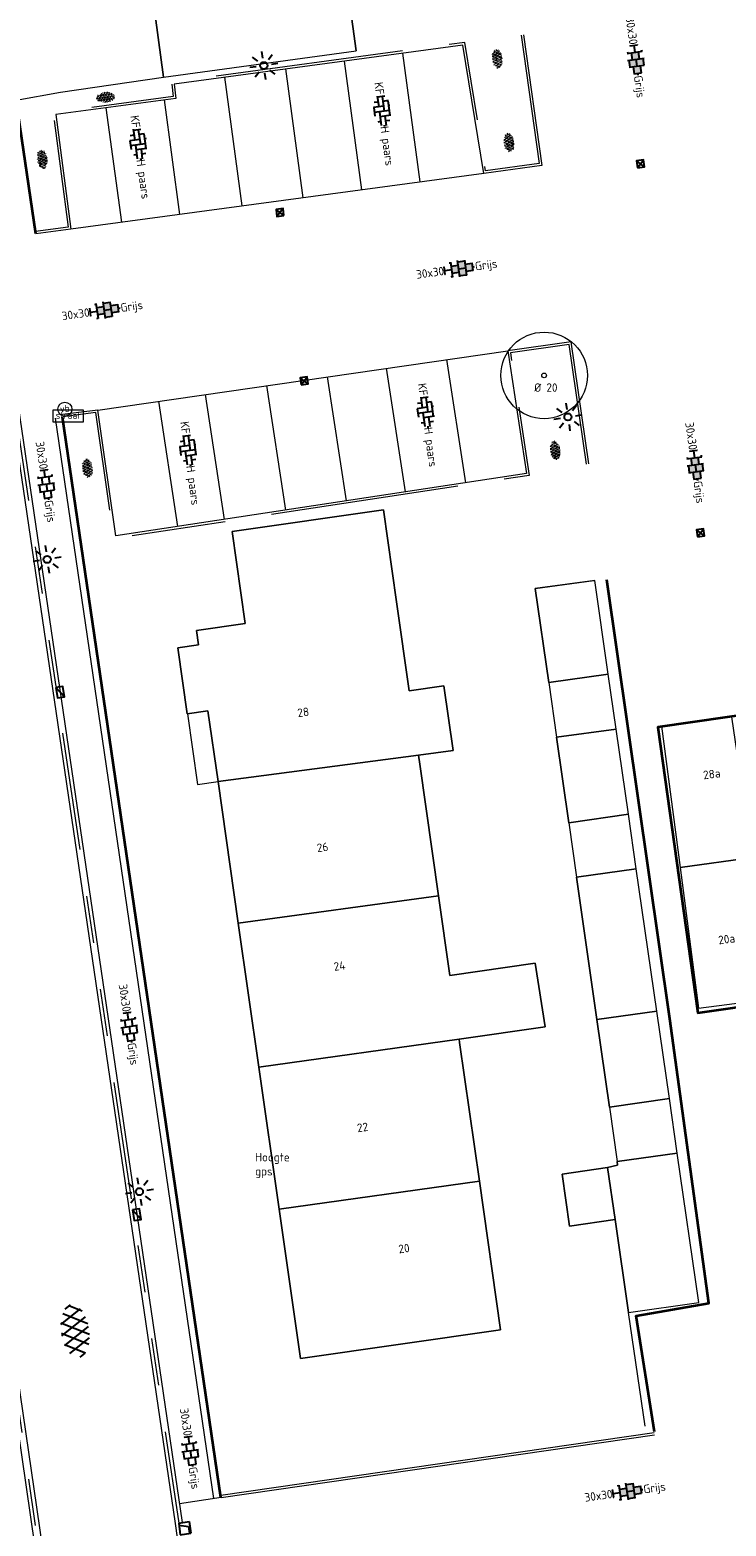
# Model space of a CAD drawing. Header units: metres. Extents: x 102746 to 103541, y 468531 to 469408.
# Tile 43 of 87: x 103147 to 103177, y 468860 to 468924. Entities that reach past the tile are written whole.
import ezdxf
from ezdxf.enums import TextEntityAlignment as Align

# ---------------------------------------------------------------- set-up
doc = ezdxf.new("R2010")
doc.units = ezdxf.units.M
for name, pattern in [('VH-GAZONBAND_100X200', [9.5, 7.5, -2]), ('VH-OPSLUITBAND_100X200', [16, 8, -2, 4, -2]), ('VH-TROTTOIRBAND_130-150', [15, 5, -2, 2, -2, 2, -2])]:
    doc.linetypes.add(name, pattern=pattern)
doc.layers.get('0').update_dxf_attribs({"lineweight": 25})
for name, color, linetype, lineweight in [('B-RO-GR-BOOM-G', 90, 'Continuous', 13), ('B-RO-GR-SIERPLANTSOEN-S', 90, 'Continuous', 25), ('B-RO-IE-MEUBILAIR_WEGMEUBILAIR-S', 7, 'Continuous', 25), ('B-RO-IE-MEUBILAIR_WEGMEUBILAIR_LICHTMAST-S', 7, 'Continuous', 25), ('B-RO-OG-BEBOUWING-G', 7, 'Continuous', 35), ('B-RO-OG-BGT-G', 253, 'Continuous', 13), ('B-RO-RI-HWA_GOOT-G', 150, 'Continuous', 18), ('B-RO-RI-HWA_KOLK-S', 150, 'Continuous', 25), ('B-RO-VH-KANTOPSLUITING_ACHTERKANTBAND-G', 253, 'Continuous', 18), ('B-RO-VH-KANTOPSLUITING_ELEMENT_INRIT-S', 252, 'Continuous', 25), ('B-RO-VH-KANTOPSLUITING_GAZONBAND_100X200-G', 90, 'VH-GAZONBAND_100X200', 18), ('B-RO-VH-KANTOPSLUITING_OPSLUITBAND_100X200-G', 150, 'VH-OPSLUITBAND_100X200', 18), ('B-RO-VH-KANTOPSLUITING_TROTTOIRBAND_130 150-G', 84, 'VH-TROTTOIRBAND_130-150', 18), ('B-RO-VH-VERHARDING-G', 252, 'Continuous', 18), ('B-RO-VH-VERHARDING_ASFALT-S', 253, 'Continuous', 25), ('B-RO-VH-VERHARDING_BETONSTRAATSTEEN-S', 252, 'Continuous', 25), ('B-RO-VH-VERHARDING_TEGEL_BETON-S', 252, 'Continuous', 25), ('X-XX-AL-T18', 7, 'Continuous', 18)]:
    doc.layers.add(name, color=color, linetype=linetype, lineweight=lineweight)
doc.layers.add('R-RO-VH-VERHARDING_TEGEL_BETON_NOKKEN-G', color=7, linetype='Continuous', lineweight=35, true_color=0x30c200)
doc.styles.add('NLCS-ISO', font='txt')
doc.styles.add('NLCS-ISO-M200-T18', font='txt', dxfattribs={"height": 0.36})

# ---------------------------------------------------------------- blocks, each defined once
blk = doc.blocks.new('SIE-WEG_VERKEERSBORD_STRAATNAAM-SO')
at = {"color": 0, "linetype": 'ByBlock', "lineweight": 18}
blk.add_lwpolyline([(-3.25, -1.25), (3.25, -1.25), (3.25, 1.25), (-3.25, 1.25)], close=True, dxfattribs=at)
at = {"color": 0, "linetype": 'ByBlock', "lineweight": 18, "style": 'NLCS-ISO'}
blk.add_text('straat', height=1.5, dxfattribs=at).set_placement((0, 0.1518929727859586), align=Align.MIDDLE_CENTER)
blk = doc.blocks.new('B-SVH-INRITELEMENT_130 150_180X450X500_RECHTS')
for p, q in [((0, 0), (0, 0.45)), ((0.5, 0.45), (0, 0.45)), ((0.3, 0.3999999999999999), (0, 0.3999999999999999)), ((0.5, 0), (0, 0)), ((0.405263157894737, 0), (0.3, 0.3999999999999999)), ((0.5, 0), (0.5, 0.45))]:
    blk.add_line(p, q)
blk = doc.blocks.new('B-SIE-WEG_LICHTMAST_SPOT-SO')
for p, q in [((-3.000000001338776, 4.656612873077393e-09), (-1.624763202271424, 2.328306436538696e-09)), ((-2.121320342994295, 2.121320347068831), (-1.148881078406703, 1.148881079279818)), ((-8.731149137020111e-10, 1.624763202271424), (-2.91038304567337e-10, 3.000000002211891)), ((1.148881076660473, 1.148881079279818), (2.121320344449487, 2.121320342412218)), ((-2.121320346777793, -2.121320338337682), (-1.148881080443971, -1.148881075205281)), ((-3.783497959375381e-09, -2.999999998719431), (-2.91038304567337e-09, -1.624763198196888)), ((1.148881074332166, -1.148881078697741), (2.12132034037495, -2.121320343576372)), ((1.624763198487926, -1.746229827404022e-09), (2.99999999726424, -1.164153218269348e-09))]:
    blk.add_line(p, q)
blk.add_circle((0, 0), 0.7698654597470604)
at = {"style": 'NLCS-ISO'}
blk.add_attdef('TYPE', text='', height=1.8, dxfattribs=at).set_placement((-2.91038304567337e-10, 3.000000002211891), align=Align.BOTTOM_CENTER)
blk = doc.blocks.new('B-SRI-KOLK_TROTTOIR-SO')
blk.add_line((-1.124999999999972, 0), (1.124999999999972, 1.499999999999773))
at = {"flags": 128}
blk.add_lwpolyline([(-1.124999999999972, 0), (1.124999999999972, 0), (1.124999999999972, 1.499999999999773), (-1.124999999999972, 1.499999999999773)], close=True, dxfattribs=at)
blk = doc.blocks.new('SVH-ASFALT-SO')
at = {"ltscale": 0.1}
for p, q in [((-3.363759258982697, 2.173798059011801), (-1.827884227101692, 4.834011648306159)), ((0.3610377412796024, -0.07213355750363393), (-2.305319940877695, 4.546133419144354)), ((-1.90966580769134, 0.6923617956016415), (0.9476199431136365, 5.64132588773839)), ((2.754090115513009, -0.2170218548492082), (-0.4687746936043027, 5.365143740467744)), ((0, 0), (3.267551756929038, 5.659565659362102)), ((4.867727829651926, 0.1220502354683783), (1.647185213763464, 5.700193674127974)), ((2.175571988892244, -0.2317987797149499), (5.321577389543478, 5.217242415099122)), ((6.701218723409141, 0.946350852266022), (4.043291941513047, 5.550015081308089)), ((4.656575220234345, 0.06542487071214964), (7.070171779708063, 4.245896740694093)), ((7.827971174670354, 2.994758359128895), (7.146137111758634, 4.175729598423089)), ((-2.71961448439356, 1.263712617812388), (-3.454265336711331, 2.536165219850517))]:
    blk.add_line(p, q, dxfattribs=at)
at = {"style": 'NLCS-ISO'}
blk.add_attdef('KLEUR', text='', height=1.8, dxfattribs=at).set_placement((9.485913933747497, 2.74105960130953), align=Align.MIDDLE_LEFT)
at = {"style": 'NLCS-ISO', "flags": 1}
blk.add_attdef('FUNCTIE', text='', height=1.8, dxfattribs=at).set_placement((0.1159930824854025, -3.584775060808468), align=Align.MIDDLE_CENTER)
blk = doc.blocks.new('SVH-TEGEL_300X300_DUN_HALFST_KL-SO')
for p, q in [((-3.08021532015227, 0.7500000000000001), (-2.999999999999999, 0.7500000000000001)), ((-2.999999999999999, -0.8349495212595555), (-2.999999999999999, 0.834949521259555)), ((-2.999999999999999, 0), (-1.499999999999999, 0)), ((-1.83708385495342, 1.5), (-1.499999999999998, 1.5)), ((-1.499999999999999, -1.600165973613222), (-1.499999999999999, 1.600165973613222)), ((-1.499999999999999, 0.7500000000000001), (1.110223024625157e-15, 0.7500000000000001)), ((1.110223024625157e-15, -1.78372119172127), (1.110223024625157e-15, 1.78372119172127)), ((2.220446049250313e-15, 1.5), (1.500000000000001, 1.5)), ((0, 0), (1.500000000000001, 0)), ((1.500000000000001, -1.600165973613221), (1.500000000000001, 1.600165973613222)), ((1.500000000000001, 0.7500000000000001), (3, 0.7500000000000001)), ((3, -0.8349495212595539), (3, 0.8349495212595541)), ((3, 0), (3.39489953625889, 0)), ((-3.08021532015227, -0.7500000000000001), (-3, -0.7500000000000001)), ((-1.837083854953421, -1.5), (-1.499999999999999, -1.5)), ((-1.5, -0.7500000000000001), (0, -0.7500000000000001)), ((1.110223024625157e-15, -1.5), (1.500000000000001, -1.5)), ((1.499999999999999, -0.7500000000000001), (3, -0.7500000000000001))]:
    blk.add_line(p, q)
at = {"style": 'NLCS-ISO'}
blk.add_attdef('FORMAAT', text='', height=1.8, dxfattribs=at).set_placement((-3.18021532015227, -2.887924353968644e-16), align=Align.MIDDLE_RIGHT)
blk.add_attdef('KLEUR', text='', height=1.8, dxfattribs=at).set_placement((3.49489953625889, -6.891423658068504e-16), align=Align.MIDDLE_LEFT)
at = {"style": 'NLCS-ISO', "flags": 1}
blk.add_attdef('FUNCTIE', text='', height=1.8, dxfattribs=at).set_placement((0.1159930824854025, -3.584775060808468), align=Align.MIDDLE_CENTER)
blk = doc.blocks.new('SVH-TEGEL_300X300_DIK_HALFST_KL-SO')
h = blk.add_hatch(color=250)
h.dxf.hatch_style = 1
h.paths.add_polyline_path([(1.110223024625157e-15, 0.7500000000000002), (-1.499999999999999, 0.7500000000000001), (-1.499999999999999, -0.75), (1.221245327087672e-15, -0.7500000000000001)])
h.paths.add_polyline_path([(1.500000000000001, 1.5), (1.221245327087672e-15, 1.5), (1.221245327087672e-15, 0), (1.500000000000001, 0)])
h.paths.add_polyline_path([(1.500000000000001, 0), (1.221245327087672e-15, 0), (1.221245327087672e-15, -0.7500000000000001), (1.221245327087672e-15, -1.5), (1.500000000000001, -1.5)])
h.paths.add_polyline_path([(3, 0.7500000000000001), (1.500000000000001, 0.75), (1.500000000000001, 0), (1.500000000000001, -0.7500000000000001), (3, -0.7500000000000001)])
for p, q in [((-3.08021532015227, 0.7500000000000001), (-2.999999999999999, 0.7500000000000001)), ((-2.999999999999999, -0.8349495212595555), (-2.999999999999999, 0.834949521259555)), ((-2.999999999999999, 0), (-1.499999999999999, 0)), ((-1.83708385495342, 1.5), (-1.499999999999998, 1.5)), ((-1.499999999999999, -1.600165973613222), (-1.499999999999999, 1.600165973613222)), ((-1.499999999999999, 0.7500000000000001), (1.110223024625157e-15, 0.7500000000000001)), ((1.110223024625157e-15, -1.78372119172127), (1.110223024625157e-15, 1.78372119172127)), ((2.220446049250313e-15, 1.5), (1.500000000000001, 1.5)), ((0, 0), (1.500000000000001, 0)), ((1.500000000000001, -1.600165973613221), (1.500000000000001, 1.600165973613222)), ((1.500000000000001, 0.7500000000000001), (3, 0.7500000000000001)), ((3, -0.8349495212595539), (3, 0.8349495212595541)), ((3, 0), (3.39489953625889, 0)), ((-3.08021532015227, -0.7500000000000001), (-3, -0.7500000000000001)), ((-1.837083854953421, -1.5), (-1.499999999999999, -1.5)), ((-1.5, -0.7500000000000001), (0, -0.7500000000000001)), ((1.110223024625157e-15, -1.5), (1.500000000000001, -1.5)), ((1.499999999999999, -0.7500000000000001), (3, -0.7500000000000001))]:
    blk.add_line(p, q)
at = {"style": 'NLCS-ISO'}
blk.add_attdef('FORMAAT', text='', height=1.8, dxfattribs=at).set_placement((-3.18021532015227, -2.887924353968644e-16), align=Align.MIDDLE_RIGHT)
blk.add_attdef('KLEUR', text='', height=1.8, dxfattribs=at).set_placement((3.49489953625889, -6.891423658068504e-16), align=Align.MIDDLE_LEFT)
at = {"style": 'NLCS-ISO', "flags": 1}
blk.add_attdef('FUNCTIE', text='', height=1.8, dxfattribs=at).set_placement((0.1159930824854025, -3.584775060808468), align=Align.MIDDLE_CENTER)
blk = doc.blocks.new('B-SRI-KOLK_STRAAT_300X300-SO')
for p, q in [((-0.7500000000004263, 2.842170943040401e-13), (0.7499999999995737, 1.500000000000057)), ((0.7499999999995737, 2.842170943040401e-13), (-0.7500000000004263, 1.500000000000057))]:
    blk.add_line(p, q)
at = {"flags": 128}
blk.add_lwpolyline([(-0.7500000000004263, 2.842170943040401e-13), (0.7499999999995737, 2.842170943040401e-13), (0.7499999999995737, 1.500000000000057), (-0.7500000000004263, 1.500000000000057)], close=True, dxfattribs=at)
blk = doc.blocks.new('SIE-WEG_PAAL_VERKEERSBORD-SO')
at = {"color": 0, "linetype": 'ByBlock', "lineweight": 18}
blk.add_circle((0, 0), 1.5, dxfattribs=at)
at = {"color": 0, "linetype": 'ByBlock', "lineweight": 18, "style": 'NLCS-ISO'}
blk.add_text('vb', height=1.5, dxfattribs=at).set_placement((0, 0.1317113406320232), align=Align.MIDDLE_CENTER)
blk = doc.blocks.new('SGR-SIERPLANTSOEN-SO')
at = {"ltscale": 0.1}
h = blk.add_hatch(dxfattribs=at)
h.set_pattern_fill('GR-SIERPLANTSOEN', color=256, scale=0.1, style=0, pattern_type=2)
h.set_pattern_definition([(30, (-2.066961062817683, -1.090504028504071), (0.2886752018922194, 0.4999998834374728), [0.2, -0.8]), (90, (-1.980358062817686, -1.140504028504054), (-0.288675, 0.5), [0.2, -0.8]), (150, (-1.893755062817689, -1.090504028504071), (-0.5773502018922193, 1.165625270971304e-07), [0.2, -0.8])])
edge = h.paths.add_edge_path()
edge.add_ellipse((0, 0), major_axis=(1.980358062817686, 0), ratio=0.5254120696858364, start_angle=0, end_angle=360, ccw=False)
at = {"ltscale": 0.1, "style": 'NLCS-ISO'}
blk.add_attdef('TYPE', text='', height=0.5, dxfattribs=at).set_placement((3.470943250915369, -0.01606055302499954), align=Align.MIDDLE_CENTER)
blk = doc.blocks.new('SVH-BSS_KEIFORMAAT_ELLEBOOG_KL-SO')
for p, q in [((-2.921609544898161, 0.9167434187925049), (-2.921609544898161, -0.6644585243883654)), ((-2.921609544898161, 0.3855414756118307), (0.2283904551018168, 0.3855414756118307)), ((-1.871609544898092, 1.501752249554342), (-1.871609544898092, 0.3855414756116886)), ((-1.871609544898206, 1.435541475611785), (1.278390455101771, 1.435541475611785)), ((-0.8216095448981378, 1.746491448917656), (-0.8216095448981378, 1.435541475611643)), ((-0.8216095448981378, 0.385541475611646), (-0.8216095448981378, -1.746491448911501)), ((0.2283904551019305, 1.435541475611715), (0.2283904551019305, -1.714458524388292)), ((1.278390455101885, 1.667504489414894), (1.278390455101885, -0.664458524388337)), ((1.278390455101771, 0.3855414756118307), (3.316110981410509, 0.3855414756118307)), ((2.32839045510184, 1.309937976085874), (2.32839045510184, 0.3855414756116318)), ((3.378390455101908, 0.1772992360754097), (3.378390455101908, -0.1772992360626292)), ((-3.155125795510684, -0.6644585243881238), (-0.8216095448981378, -0.6644585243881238)), ((-1.871609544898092, -0.6644585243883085), (-1.871609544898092, -1.501752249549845)), ((-0.8216095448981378, -1.714458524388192), (1.034122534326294, -1.714458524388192)), ((0.2283904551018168, -0.6644585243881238), (3.155125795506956, -0.6644585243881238)), ((2.32839045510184, -0.6644585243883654), (2.32839045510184, -1.30993797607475))]:
    blk.add_line(p, q)
at = {"style": 'NLCS-ISO'}
blk.add_attdef('FORMAAT', text='', height=1.8, dxfattribs=at).set_placement((-3.39489953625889, -4.365574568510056e-15), align=Align.MIDDLE_RIGHT)
blk.add_attdef('KLEUR', text='', height=1.8, dxfattribs=at).set_placement((3.39489953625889, 3.637978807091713e-16), align=Align.MIDDLE_LEFT)
at = {"style": 'NLCS-ISO', "flags": 1}
blk.add_attdef('FUNCTIE', text='', height=1.8, dxfattribs=at).set_placement((0.1159930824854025, -3.584775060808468), align=Align.MIDDLE_CENTER)

msp = doc.modelspace()

# ---------------------------------------------------------------- linework, layer by layer
at = {"layer": 'B-RO-GR-BOOM-G'}
for radius in [1.839998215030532, 0.1]:
    msp.add_circle((103168.7873766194, 468909.2492359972), radius, dxfattribs=at)
at = {"layer": 'B-RO-OG-BEBOUWING-G', "linetype": 'Continuous'}
for points, elevation in [([(103173.470824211, 468864.353950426), (103172.693971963, 468869.28925121), (103175.780972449, 468869.830513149), (103174.129988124, 468881.912013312), (103171.448712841, 468900.562598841)], -3.93465927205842), ([(103179.612234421, 468895.167938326), (103173.621983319, 468894.30421619), (103175.321816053, 468882.159337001), (103181.438583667, 468883.034942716), (103179.612234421, 468895.167938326)], -3.88588289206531)]:
    msp.add_lwpolyline(points, dxfattribs=dict(at, elevation=elevation))
at = {"layer": 'B-RO-OG-BGT-G', "color": 252, "flags": 128}
for points in [[(103155.7279871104, 468960.222994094), (103156.101, 468957.5), (103154.12, 468957.229), (103154.952, 468951.151), (103155.781, 468945.091), (103156.301, 468941.296), (103158.149, 468941.549), (103158.512, 468939.131), (103156.635, 468938.849), (103157.201, 468934.722), (103159.188, 468934.994), (103159.461, 468932.881), (103159.498, 468932.592), (103160.013, 468928.852), (103160.809, 468923.043), (103160.8098504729, 468923.0430753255)], [(103146.3541263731, 468920.9445516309), (103148.241, 468921.283), (103152.622, 468921.922), (103152.158, 468925.311), (103150.037, 468925.021), (103149.159, 468931.433), (103148.304, 468937.677), (103147.45, 468943.919), (103146.631, 468949.902), (103145.77, 468956.187), (103141.2858146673, 468955.6097300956)], [(103173.0789817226, 468864.5970679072), (103172.371, 468869.423), (103171.802, 468873.381), (103169.871, 468873.103), (103169.554, 468875.31), (103171.485, 468875.588), (103171.911, 468875.689), (103171.889, 468875.84), (103174.442, 468876.199), (103174.109, 468878.517), (103171.559, 468878.151), (103171.028, 468881.875), (103170.164, 468887.932), (103172.705, 468888.278), (103172.37, 468890.607), (103169.834, 468890.243), (103169.315, 468893.884), (103171.851, 468894.218), (103171.515, 468896.558), (103168.985, 468896.195), (103168.414, 468900.196), (103170.9056599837, 468900.5360406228)]]:
    msp.add_lwpolyline(points, dxfattribs=at)
for points in [[(103152.622, 468921.922), (103160.809, 468923.043), (103160.013, 468928.852), (103159.498, 468932.592), (103159.461, 468932.881), (103149.159, 468931.433), (103150.037, 468925.021), (103152.158, 468925.311)], [(103166.036, 468875.016), (103166.94, 468868.696), (103158.439, 468867.48), (103157.533, 468873.818), (103156.67, 468879.854), (103155.795, 468885.975), (103154.934, 468891.994), (103154.506, 468894.991), (103153.625, 468894.865), (103153.223, 468897.676), (103154.104, 468897.802), (103154.016, 468898.416), (103156.092, 468898.713), (103155.534, 468902.613), (103161.959, 468903.532), (103162.517, 468899.632), (103162.518, 468899.622), (103163.058, 468895.843), (103164.528, 468896.053), (103164.921, 468893.304), (103163.449, 468893.113), (103163.503, 468892.735), (103164.304, 468887.134), (103164.787, 468883.756), (103168.414, 468884.273), (103168.827, 468881.566), (103165.173, 468881.051), (103165.194, 468880.906)], [(103154.934, 468891.994), (103163.449, 468893.113), (103164.921, 468893.304), (103164.528, 468896.053), (103163.058, 468895.843), (103162.518, 468899.622), (103162.517, 468899.632), (103161.959, 468903.532), (103155.534, 468902.613), (103156.092, 468898.713), (103154.016, 468898.416), (103154.104, 468897.802), (103153.223, 468897.676), (103153.625, 468894.865), (103154.506, 468894.991)], [(103170.942, 468900.541), (103168.414, 468900.196), (103168.985, 468896.195), (103171.515, 468896.558)], [(103168.985, 468896.195), (103169.315, 468893.884), (103171.851, 468894.218), (103171.515, 468896.558)], [(103153.636, 468894.867), (103154.064, 468891.87), (103154.934, 468891.994), (103154.506, 468894.991)], [(103177.64, 468888.76), (103176.763, 468894.742), (103173.779, 468894.351), (103174.567, 468888.338)], [(103171.851, 468894.218), (103169.315, 468893.884), (103169.834, 468890.243), (103172.37, 468890.607)], [(103163.449, 468893.113), (103154.934, 468891.994), (103155.795, 468885.975), (103164.304, 468887.134), (103163.503, 468892.735)], [(103169.834, 468890.243), (103170.164, 468887.932), (103172.705, 468888.278), (103172.37, 468890.607)], [(103178.517, 468882.773), (103177.64, 468888.76), (103174.567, 468888.338), (103175.351, 468882.358)], [(103172.705, 468888.278), (103170.164, 468887.932), (103171.028, 468881.875), (103173.574, 468882.234)], [(103164.304, 468887.134), (103155.795, 468885.975), (103156.67, 468879.854), (103165.173, 468881.051), (103168.827, 468881.566), (103168.414, 468884.273), (103164.787, 468883.756)], [(103173.574, 468882.234), (103171.028, 468881.875), (103171.559, 468878.151), (103174.109, 468878.517)], [(103157.533, 468873.818), (103166.036, 468875.016), (103165.194, 468880.906), (103165.173, 468881.051), (103156.67, 468879.854)], [(103171.559, 468878.151), (103171.889, 468875.84), (103174.442, 468876.199), (103174.109, 468878.517)], [(103174.442, 468876.199), (103171.889, 468875.84), (103171.911, 468875.689), (103171.485, 468875.588), (103171.802, 468873.381), (103172.371, 468869.423), (103175.354, 468869.852)], [(103171.485, 468875.588), (103169.554, 468875.31), (103169.871, 468873.103), (103171.802, 468873.381)], [(103166.036, 468875.016), (103157.533, 468873.818), (103158.439, 468867.48), (103166.94, 468868.696)]]:
    msp.add_lwpolyline(points, close=True, dxfattribs=at)
at = {"layer": 'B-RO-RI-HWA_GOOT-G', "flags": 128}
for points, elevation in [([(103129.6534102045, 469020.0113641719), (103131.6344670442, 469006.2399177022), (103131.937805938, 469004.2627755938), (103135.717380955, 468978.6585188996), (103136.4404337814, 468973.7109417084), (103138.797791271, 468957.9343621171), (103139.2377355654, 468954.9670182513), (103145.4092153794, 468912.8194787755), (103146.0042169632, 468908.8639447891), (103153.114495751, 468860.460298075), (103153.6660913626, 468856.4985628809)], -3.90953792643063), ([(103124.0550721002, 469019.3501285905), (103124.2033312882, 469018.3706659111), (103129.4964611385, 468981.9401380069), (103132.6299615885, 468960.8805267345), (103137.5448704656, 468927.1375631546), (103137.992171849, 468924.2196718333), (103138.1929137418, 468922.7326732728), (103140.2531422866, 468908.684396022), (103141.0102213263, 468903.7421051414), (103142.3945051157, 468894.3545826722), (103146.5286278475, 468865.9374403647), (103149.6799581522, 468844.2013487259)], -3.90229117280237)]:
    msp.add_lwpolyline(points, dxfattribs=dict(at, elevation=elevation))
at = {"layer": 'B-RO-VH-KANTOPSLUITING_ACHTERKANTBAND-G', "flags": 128}
for points, elevation in [([(103167.9123799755, 468923.7243799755), (103168.695073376, 468918.1665089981), (103166.2215835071, 468917.8331411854), (103165.3391429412, 468923.2841429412), (103153.0735977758, 468921.6310381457), (103153.1390835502, 468921.0187642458), (103148.0474652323, 468920.3325347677), (103148.6797526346, 468915.4689181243), (103147.1889439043, 468915.2680560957)], -3.9607649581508), ([(103170.6856601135, 468905.4856601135), (103169.9380341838, 468910.6729658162), (103167.242, 468910.297), (103168.0364013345, 468905.0835250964), (103150.5944219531, 468902.4258098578), (103149.830599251, 468907.777601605), (103148.3240456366, 468907.5890364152)], -3.87697636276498)]:
    msp.add_lwpolyline(points, dxfattribs=dict(at, elevation=elevation))
at = {"layer": 'B-RO-VH-KANTOPSLUITING_ACHTERKANTBAND-G', "linetype": 'Continuous'}
for points, elevation in [([(103167.912401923, 468923.724224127), (103168.695073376, 468918.1665089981), (103166.2215835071, 468917.8331411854), (103165.338967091, 468923.283639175)], -3.9607649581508), ([(103146.3009170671, 468908.9083134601), (103153.411392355, 468860.503341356)], -3.90953792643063), ([(103148.6056584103, 468849.4599165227), (103146.240759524, 468865.831811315), (103143.947503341, 468867.5012431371), (103140.356669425, 468892.111549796), (103142.088444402, 468894.373683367), (103140.713534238, 468903.697638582)], -4.0187902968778), ([(103155.062527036, 468861.5626258), (103173.471117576, 468864.238115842)], -3.94272507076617)]:
    msp.add_lwpolyline(points, dxfattribs=dict(at, elevation=elevation))
at = {"layer": 'B-RO-VH-KANTOPSLUITING_GAZONBAND_100X200-G', "linetype": 'Continuous', "elevation": -3.94272507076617}
msp.add_lwpolyline([(103155.0481442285, 468861.661586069), (103173.4567347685, 468864.3370761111)], dxfattribs=at)
at = {"layer": 'B-RO-VH-KANTOPSLUITING_OPSLUITBAND_100X200-G', "flags": 128}
for points, elevation in [([(103167.8133570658, 468923.7104349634), (103168.5820224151, 468918.2521765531), (103166.3047361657, 468917.9452523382), (103165.4222955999, 468923.396254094), (103152.9638177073, 468921.7171465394), (103153.0293034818, 468921.1048726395), (103147.9354681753, 468920.4183443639), (103148.5677550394, 468915.5547318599), (103147.1755911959, 468915.3671606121)], -3.9607649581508), ([(103170.5866828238, 468905.4713949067), (103169.8532568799, 468910.5601758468), (103167.3561143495, 468910.2119457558), (103168.1503238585, 468904.9997297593), (103150.5096883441, 468902.311744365), (103149.7454898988, 468907.6661687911), (103148.3364650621, 468907.4898106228)], -3.87697636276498)]:
    msp.add_lwpolyline(points, dxfattribs=dict(at, elevation=elevation))
at = {"layer": 'B-RO-VH-KANTOPSLUITING_TROTTOIRBAND_130 150-G'}
for points, elevation in [([(103146.1525867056, 468908.886001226), (103153.2629849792, 468860.4815411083)], -3.90953792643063), ([(103148.7534930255, 468849.4850315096), (103146.3801904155, 468865.9158457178), (103144.0868179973, 468867.5853621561), (103140.5142320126, 468892.0706039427), (103142.2460886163, 468894.3328441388), (103140.8618872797, 468903.7198074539)], -4.0187902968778)]:
    msp.add_lwpolyline(points, dxfattribs=dict(at, elevation=elevation))
at = {"layer": 'B-RO-VH-VERHARDING-G', "flags": 128}
for points, elevation in [([(103163.5217362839, 468917.469265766), (103162.7844340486, 468922.939828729)], -3.9607649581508), ([(103158.5545095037, 468916.799801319), (103157.8172072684, 468922.270364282)], -3.9607649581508), ([(103161.044786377, 468917.1354316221), (103160.3074841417, 468922.6059945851)], -3.9607649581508), ([(103155.9664804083, 468916.4509963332), (103155.229178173, 468921.9215592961)], -3.9607649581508), ([(103153.3151599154, 468916.0936611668), (103152.6600737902, 468920.9542050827)], -3.9607649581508), ([(103150.8418035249, 468915.7603113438), (103150.1867173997, 468920.6208552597)], -3.9607649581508), ([(103166.2215835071, 468917.8331411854), (103148.6797526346, 468915.4689181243)], -3.9607649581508), ([(103149.829916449, 468907.7775041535), (103167.242, 468910.297)], -3.87697636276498), ([(103162.0832889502, 468909.5505441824), (103162.883587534, 468904.2983669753)], -3.87697636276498), ([(103164.6456158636, 468909.9213080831), (103165.4429852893, 468904.6883542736)], -3.87697636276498), ([(103159.5754829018, 468909.1876693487), (103160.3786483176, 468903.916677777)], -3.87697636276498), ([(103154.3858737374, 468908.4367426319), (103155.1949717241, 468903.1268169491)], -3.87697636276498), ([(103156.9942791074, 468908.8141739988), (103157.8003952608, 468903.5238174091)], -3.87697636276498), ([(103152.4015418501, 468908.1496135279), (103153.2129082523, 468902.8248007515)], -3.87697636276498), ([(103155.062527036, 468861.5626258), (103153.2939510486, 468861.3028298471)], -3.94272507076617)]:
    msp.add_lwpolyline(points, dxfattribs=dict(at, elevation=elevation))
at = {"layer": 'B-RO-VH-VERHARDING-G', "linetype": 'Continuous', "elevation": -3.9364765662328}
msp.add_lwpolyline([(103154.7538885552, 468861.5259882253), (103148.0358648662, 468907.4280921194)], dxfattribs=at)
at = {"layer": 'R-RO-VH-VERHARDING_TEGEL_BETON_NOKKEN-G', "linetype": 'Continuous'}
for points, elevation in [([(103147.189025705, 468915.268391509), (103141.001722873, 468957.33348877), (103138.798301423, 468972.404296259)], -3.97964843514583), ([(103155.050726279, 468861.569432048), (103148.33270259, 468907.4715359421)], -3.9364765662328)]:
    msp.add_lwpolyline(points, dxfattribs=dict(at, elevation=elevation))

# ---------------------------------------------------------------- block references
at = {"layer": 'B-RO-GR-SIERPLANTSOEN-S', "xscale": 0.2, "yscale": 0.2, "zscale": 0.2}
for p, rotation in [((103166.7973988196, 468922.7039036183), 277.7144689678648), ((103150.1681958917, 468921.0679880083), 6.915010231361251), ((103167.2963521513, 468919.143820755), 277.7144689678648), ((103147.4621444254, 468918.4272309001), 277.7144689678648), ((103169.2636682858, 468906.0639838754), 277.7144689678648), ((103149.3884669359, 468905.2949717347), 277.7144689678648)]:
    msp.add_blockref('SGR-SIERPLANTSOEN-SO', p, dxfattribs=dict(at, rotation=rotation))
at = {"layer": 'B-RO-IE-MEUBILAIR_WEGMEUBILAIR-S', "xscale": 0.2, "yscale": 0.2, "zscale": 0.2}
for name, p, rotation in [('B-SIE-WEG_LICHTMAST_SPOT-SO', (103156.8789024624, 468922.4125820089), 98.14287703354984), ('SIE-WEG_PAAL_VERKEERSBORD-SO', (103148.4271003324, 468907.8137278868), 7.203199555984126), ('B-SIE-WEG_LICHTMAST_SPOT-SO', (103169.801, 468907.483, -3.933), 278.2402187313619)]:
    msp.add_blockref(name, p, dxfattribs=dict(at, rotation=rotation))
at = {"layer": 'B-RO-IE-MEUBILAIR_WEGMEUBILAIR_LICHTMAST-S'}
for p, xscale, yscale, zscale, rotation in [((103147.6753382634, 468901.4333778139, -3.943), 0.2, 0.2, 0.2, 188.3567293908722), ((103151.593, 468874.564, -3.934), 0.1999999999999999, 0.1999999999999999, 0.1999999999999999, 188.3567293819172)]:
    msp.add_blockref('B-SIE-WEG_LICHTMAST_SPOT-SO', p, dxfattribs=dict(at, xscale=xscale, yscale=yscale, zscale=zscale, rotation=rotation))
at = {"layer": 'B-RO-OG-BGT-G', "color": 252, "xscale": 0.2, "yscale": 0.2, "zscale": 0.2}
msp.add_blockref('SIE-WEG_VERKEERSBORD_STRAATNAAM-SO', (103148.567, 468907.524), dxfattribs=at)
at = {"layer": 'B-RO-RI-HWA_KOLK-S', "xscale": 0.2, "yscale": 0.2, "zscale": 0.2}
for name, p, rotation in [('B-SRI-KOLK_STRAAT_300X300-SO', (103172.9031350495, 468918.0894010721, -4.042), 8.130846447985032), ('B-SRI-KOLK_STRAAT_300X300-SO', (103157.7165619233, 468916.197001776, -3.998), 97.69508921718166), ('B-SRI-KOLK_STRAAT_300X300-SO', (103158.6186469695, 468908.8672183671, -3.93338622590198), 8.044390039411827), ('B-SRI-KOLK_STRAAT_300X300-SO', (103175.4511350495, 468902.4144010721, -4.058), 8.130846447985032), ('B-SRI-KOLK_TROTTOIR-SO', (103148.0801119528, 468895.7642582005, -3.90953792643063), 278.3567272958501), ('B-SRI-KOLK_TROTTOIR-SO', (103151.3407390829, 468873.5673446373, -3.90953792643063), 278.3567272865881)]:
    msp.add_blockref(name, p, dxfattribs=dict(at, rotation=rotation))
at = {"layer": 'B-RO-VH-KANTOPSLUITING_ELEMENT_INRIT-S', "xscale": -1, "rotation": 277.9263818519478}
msp.add_blockref('B-SVH-INRITELEMENT_130 150_180X450X500_RECHTS', (103153.3319352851, 468859.9863180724, -3.90953792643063), dxfattribs=at)
at = {"layer": 'B-RO-VH-VERHARDING_ASFALT-S', "xscale": 0.2, "yscale": 0.2, "zscale": 0.2, "rotation": 278.3637113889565}
msp.add_blockref('SVH-ASFALT-SO', (103148.2626874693, 468868.9919052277), dxfattribs=at)
at = {"layer": 'B-RO-VH-VERHARDING_BETONSTRAATSTEEN-S', "xscale": 0.2, "yscale": 0.2, "zscale": 0.2, "rotation": 277.7881987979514}
for p in [(103161.9131196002, 468920.5139255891), (103151.5513671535, 468919.1020048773), (103163.761044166, 468907.7197798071), (103153.66952849, 468906.0956006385)]:
    msp.add_blockref('SVH-BSS_KEIFORMAAT_ELLEBOOG_KL-SO', p, dxfattribs=at).add_auto_attribs({'FORMAAT': 'KF', 'KLEUR': 'H paars'})
at = {"layer": 'B-RO-VH-VERHARDING_TEGEL_BETON-S'}
for name, p, xscale, yscale, zscale, rotation in [('SVH-TEGEL_300X300_DIK_HALFST_KL-SO', (103172.6789516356, 468922.682326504), 0.2000000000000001, 0.2000000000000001, 0.2000000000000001, 278.0600757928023), ('SVH-TEGEL_300X300_DIK_HALFST_KL-SO', (103165.1618244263, 468913.7849382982), 0.2, 0.2, 0.2, 8.060075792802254), ('SVH-TEGEL_300X300_DIK_HALFST_KL-SO', (103150.104129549, 468912.0231765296), 0.2, 0.2, 0.2, 8.060075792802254), ('SVH-TEGEL_300X300_DIK_HALFST_KL-SO', (103175.2120137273, 468905.4545082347), 0.2000000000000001, 0.2000000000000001, 0.2000000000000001, 278.0600757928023), ('SVH-TEGEL_300X300_DUN_HALFST_KL-SO', (103147.6274507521, 468904.6381381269), 0.2, 0.2, 0.2, 278.4443895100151), ('SVH-TEGEL_300X300_DUN_HALFST_KL-SO', (103151.156145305, 468881.5801962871), 0.2, 0.2, 0.2, 278.4443895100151), ('SVH-TEGEL_300X300_DUN_HALFST_KL-SO', (103153.7532135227, 468863.5597006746), 0.2, 0.2, 0.2, 278.4443895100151), ('SVH-TEGEL_300X300_DIK_HALFST_KL-SO', (103172.3160958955, 468861.8190526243), 0.2000000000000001, 0.2000000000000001, 0.2000000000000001, 8.06007579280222)]:
    msp.add_blockref(name, p, dxfattribs=dict(at, xscale=xscale, yscale=yscale, zscale=zscale, rotation=rotation)).add_auto_attribs({'FORMAAT': '30x30', 'KLEUR': 'Grijs'})

# ---------------------------------------------------------------- texts
at = {"layer": 'B-RO-OG-BGT-G', "color": 252, "style": 'NLCS-ISO-M200-T18'}
for s, rotation, p in [('28', 8.099999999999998, (103158.554, 468894.936)), ('28a', 7.499999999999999, (103175.912, 468892.31)), ('26', 8.099999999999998, (103159.375, 468889.197)), ('20a', 7.499999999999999, (103176.542, 468885.294)), ('24', 8.099999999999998, (103160.096, 468884.157)), ('22', 8.099999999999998, (103161.076, 468877.297)), ('20', 8.099999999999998, (103162.836, 468872.15))]:
    msp.add_text(s, height=0.36, rotation=rotation, dxfattribs=at).set_placement(p, align=Align.MIDDLE)
at = {"layer": 'X-XX-AL-T18', "char_height": 0.36, "attachment_point": 1, "style": 'NLCS-ISO-M200-T18'}
for s, width, insert in [('%%C 20', 1.833884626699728, (103168.3699822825, 468908.9126874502)), ('Hoogte gps', 2.00336246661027, (103156.5088954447, 468876.2113449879))]:
    msp.add_mtext_dynamic_manual_height_columns(s, width=width, gutter_width=1.8, heights=[0], dxfattribs=dict(at, insert=insert))

doc.saveas('drawing.dxf')
